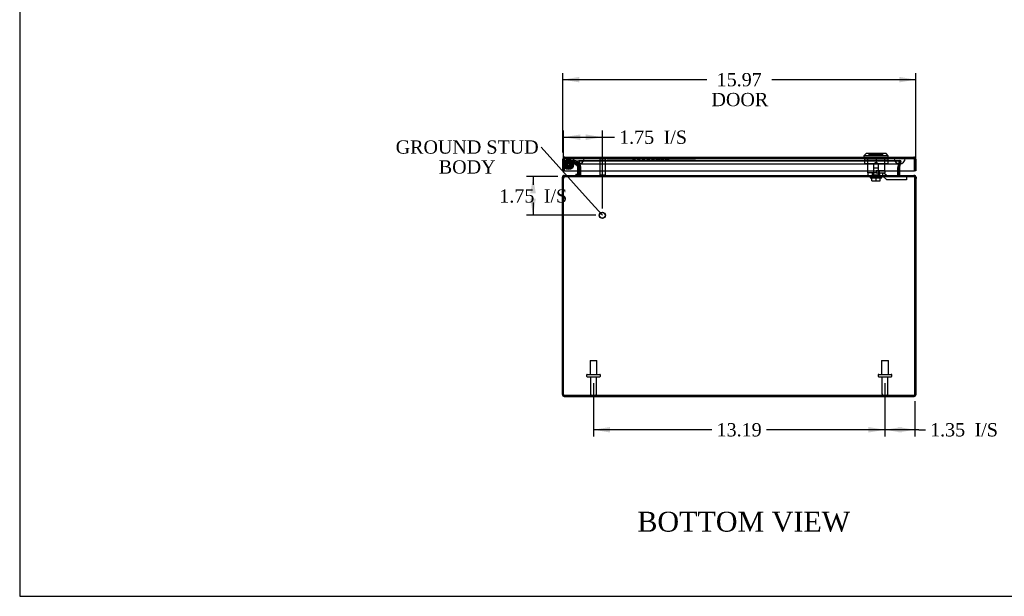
# Model space of a CAD drawing. Header units: inches. Extents: x 0 to 120, y -1 to 80.
# Tile 1 of 7: x 0 to 45, y 0 to 26. Entities that reach past the tile are written whole.
import ezdxf
from ezdxf import colors
from ezdxf.entities.mleader import LeaderData, LeaderLine
from ezdxf.enums import TextEntityAlignment as Align
from ezdxf.lldxf.tags import DXFTag
from ezdxf.math import Vec2, Vec3

# ---------------------------------------------------------------- set-up
doc = ezdxf.new("R2010")
doc.units = ezdxf.units.IN
doc.header["$MEASUREMENT"] = 0
for name, color, linetype in [('CAP02342', 7, 'Continuous'), ('COM52798', 7, 'Continuous'), ('COM54625', 7, 'Continuous'), ('COM70219', 7, 'Continuous'), ('Default', 7, 'Continuous'), ('HNG14573-1', 7, 'Continuous'), ('HNG14573-2', 7, 'Continuous'), ('LOK10000', 7, 'Continuous'), ('LOK10000CAM', 7, 'Continuous'), ('LOK10000NUT', 7, 'Continuous'), ('LOK10000SC', 7, 'Continuous'), ('PIN17645', 7, 'Continuous'), ('QLB20183', 7, 'Continuous'), ('STD21878', 7, 'Continuous'), ('STD26098', 7, 'Continuous')]:
    doc.layers.add(name, color=color, linetype=linetype)
doc.styles.add('SEACAD_Times_New_Roman', font='times.ttf')
tags = doc.linetypes.add('HIDDEN2', pattern=[0.1875, 0.125, -0.0625]).pattern_tags.tags
tags[6:7] = [DXFTag(74, 4), DXFTag(75, 0), DXFTag(340, '0'), DXFTag(46, 0.0), DXFTag(50, 0.0), DXFTag(44, 0.0), DXFTag(45, 0.0)]
tags[4:5] = [DXFTag(74, 4), DXFTag(75, 0), DXFTag(340, '0'), DXFTag(46, 0.0), DXFTag(50, 0.0), DXFTag(44, 0.0), DXFTag(45, 0.0)]
doc.dimstyles.new('HAMMOND_(STH_-_120x80)', dxfattribs={"dimtxt": 0.6, "dimasz": 0.75, "dimexe": 0.3, "dimexo": 0.3, "dimgap": 0.15, "dimtad": 0, "dimtih": 1, "dimtoh": 1, "dimzin": 0, "dimdsep": 46, "dimtxsty": 'SEACAD_Times_New_Roman', "dimblk1": '_SE_FILLED', "dimblk2": '_SE_FILLED', "dimsah": 1, "dimcen": 0.3, "dimadec": 0, "dimazin": 0, "dimtfac": 0.8, "dimtofl": 0, "dimtmove": 0, "dimatfit": 3, "dimfxl": 1, "dimtolj": 1, "dimtzin": 0, "dimarcsym": 0})

# ---------------------------------------------------------------- blocks, each defined once
blk = doc.blocks.new('_SE_FILLED')
at = {"color": 0}
blk.add_line((0, 0), (-1, 0), dxfattribs=at)
blk.add_solid([(0, 0), (-1, -0.1665), (-1, 0.1665), (0, 0)], dxfattribs=at)
blk = doc.blocks.new('SE5')
at = {"layer": 'CAP02342', "color": 7, "linetype": 'HIDDEN2'}
for radius in [0.146, 0.086]:
    blk.add_circle((25.271, 19.762), radius, dxfattribs=at)
at = {"layer": 'COM52798', "color": 7, "linetype": 'Continuous'}
for p, q in [((25.072, 20.052), (25.054, 20.079)), ((25.072, 20.008), (25.072, 20.079)), ((25.072, 20.052), (25.072, 20.008)), ((25.101, 20.094), (40.898, 20.094)), ((25.101, 20.094), (25.101, 20.094)), ((25.101, 20.094), (25.101, 20.094)), ((25.101, 20.094), (25.101, 20.094)), ((40.899, 20.094), (40.898, 20.094)), ((40.898, 20.094), (40.898, 20.094)), ((40.898, 20.094), (40.898, 20.094)), ((40.927, 20.052), (40.945, 20.079)), ((40.927, 20.008), (40.927, 20.079)), ((40.927, 20.008), (40.927, 20.052)), ((25.015, 19.469), (25.015, 20.008)), ((25.072, 20.008), (25.072, 19.469)), ((25.072, 20.008), (25.072, 20.008)), ((25.072, 19.469), (25.072, 20.008)), ((40.927, 20.008), (40.927, 20.008)), ((40.927, 20.008), (40.927, 19.469)), ((40.927, 19.469), (40.927, 20.008)), ((40.984, 20.008), (40.984, 19.469)), ((25.015, 19.469), (25.072, 19.469)), ((25.072, 19.469), (40.927, 19.469)), ((40.984, 19.469), (40.927, 19.469))]:
    blk.add_line(p, q, dxfattribs=at)
at = {"layer": 'COM52798', "color": 7, "linetype": 'HIDDEN2'}
for p, q in [((25.101, 20.094), (25.101, 20.037)), ((25.101, 20.037), (25.101, 20.094)), ((38.793, 20.037), (38.793, 20.094)), ((38.957, 20.037), (38.957, 20.094)), ((39.419, 20.037), (39.419, 20.094)), ((39.584, 20.037), (39.584, 20.094)), ((40.898, 20.094), (40.898, 20.037)), ((40.898, 20.037), (40.898, 20.094)), ((25.072, 20.008), (25.072, 20.008)), ((25.101, 20.037), (40.898, 20.037)), ((40.927, 20.008), (40.927, 20.008))]:
    blk.add_line(p, q, dxfattribs=at)
at = {"layer": 'COM52798', "color": 7, "linetype": 'Continuous'}
for centre, radius, start, end in [((25.101, 20.008), 0.086, 123.3707, 180), ((25.101, 20.008), 0.086, 90.2997, 123.3707), ((25.104, 20.051), 0.043, 94.5183, 138.1211), ((25.101, 20.008), 0.086, 90, 90.1266), ((40.898, 20.008), 0.086, 89.8734, 90), ((40.895, 20.051), 0.043, 41.8789, 85.4817), ((40.898, 20.008), 0.086, 56.6293, 89.7003), ((40.898, 20.008), 0.086, 0, 56.6293)]:
    blk.add_arc(centre, radius, start, end, dxfattribs=at)
at = {"layer": 'COM52798', "color": 7, "linetype": 'HIDDEN2'}
for centre, start, end in [((25.101, 20.008), 90.3756, 180), ((25.101, 20.008), 90.3756, 180), ((25.101, 20.008), 90, 90.3756), ((40.898, 20.008), 89.6244, 90), ((40.898, 20.008), 0, 89.6244), ((40.898, 20.008), 0, 89.6244)]:
    blk.add_arc(centre, 0.029, start, end, dxfattribs=at)
for points, knots in [([(25.072, 20.052), (25.076, 20.053), (25.08, 20.055), (25.087, 20.056), (25.089, 20.057), (25.092, 20.058), (25.093, 20.058), (25.095, 20.058), (25.096, 20.059), (25.098, 20.06), (25.099, 20.061), (25.1, 20.064), (25.1, 20.065), (25.1, 20.07), (25.101, 20.073), (25.101, 20.082), (25.101, 20.088), (25.101, 20.094)], [0, 0, 0, 0, 0.25, 0.25, 0.375, 0.375, 0.4375, 0.4375, 0.5, 0.5, 0.5625, 0.5625, 0.625, 0.625, 0.75, 0.75, 1, 1, 1, 1]), ([(25.101, 20.094), (25.101, 20.089), (25.101, 20.084), (25.101, 20.079), (25.1, 20.076), (25.1, 20.072), (25.1, 20.068), (25.1, 20.067), (25.1, 20.066), (25.1, 20.064), (25.099, 20.063), (25.099, 20.063), (25.099, 20.062), (25.099, 20.061), (25.098, 20.061), (25.098, 20.06), (25.098, 20.06), (25.097, 20.06), (25.097, 20.059), (25.095, 20.058), (25.092, 20.058), (25.09, 20.057), (25.087, 20.057), (25.084, 20.056), (25.081, 20.055), (25.078, 20.054), (25.075, 20.053), (25.072, 20.052)], [0, 0, 0, 0, 0.19546, 0.19546, 0.19546, 0.354645, 0.354645, 0.354645, 0.405734, 0.405734, 0.405734, 0.443121, 0.443121, 0.443121, 0.470209, 0.470209, 0.470209, 0.503571, 0.503571, 0.503571, 0.628238, 0.628238, 0.628238, 0.813753, 0.813753, 0.813753, 1, 1, 1, 1]), ([(40.898, 20.094), (40.898, 20.089), (40.898, 20.084), (40.899, 20.079), (40.899, 20.076), (40.899, 20.072), (40.899, 20.068), (40.899, 20.067), (40.899, 20.066), (40.899, 20.064), (40.9, 20.063), (40.9, 20.063), (40.9, 20.062), (40.9, 20.061), (40.901, 20.061), (40.901, 20.06), (40.901, 20.06), (40.902, 20.06), (40.903, 20.059), (40.904, 20.058), (40.907, 20.058), (40.909, 20.057), (40.912, 20.057), (40.915, 20.056), (40.918, 20.055), (40.921, 20.054), (40.924, 20.053), (40.927, 20.052)], [0, 0, 0, 0, 0.19546, 0.19546, 0.19546, 0.354645, 0.354645, 0.354645, 0.405734, 0.405734, 0.405734, 0.443121, 0.443121, 0.443121, 0.470209, 0.470209, 0.470209, 0.503571, 0.503571, 0.503571, 0.628238, 0.628238, 0.628238, 0.813753, 0.813753, 0.813753, 1, 1, 1, 1]), ([(40.927, 20.052), (40.923, 20.053), (40.919, 20.055), (40.913, 20.056), (40.911, 20.057), (40.908, 20.058), (40.907, 20.058), (40.904, 20.058), (40.903, 20.059), (40.901, 20.06), (40.901, 20.061), (40.9, 20.064), (40.899, 20.065), (40.899, 20.07), (40.899, 20.073), (40.899, 20.082), (40.899, 20.088), (40.899, 20.094)], [0, 0, 0, 0, 0.25, 0.25, 0.375, 0.375, 0.4375, 0.4375, 0.5, 0.5, 0.5625, 0.5625, 0.625, 0.625, 0.75, 0.75, 1, 1, 1, 1])]:
    blk.add_open_spline(points, degree=3, knots=knots, dxfattribs=at)
at = {"layer": 'COM54625', "color": 7, "linetype": 'HIDDEN2'}
for p, q in [((25.68, 19.924), (25.736, 19.937)), ((25.745, 19.641), (25.68, 19.924)), ((25.801, 19.654), (25.736, 19.937)), ((25.744, 19.924), (25.744, 19.937)), ((25.744, 19.937), (25.809, 19.654)), ((25.744, 19.937), (40.25, 19.937)), ((25.744, 19.924), (40.25, 19.924)), ((25.744, 19.924), (25.809, 19.641)), ((25.745, 19.641), (25.801, 19.654)), ((25.746, 19.635), (25.745, 19.641)), ((25.746, 19.629), (25.746, 19.635)), ((25.746, 19.635), (25.803, 19.635)), ((25.746, 19.469), (25.746, 19.629)), ((25.746, 19.629), (25.803, 19.629)), ((25.803, 19.635), (25.801, 19.654)), ((25.803, 19.629), (25.803, 19.635)), ((25.803, 19.469), (25.803, 19.629)), ((25.813, 19.635), (25.809, 19.654)), ((25.809, 19.641), (25.809, 19.654)), ((25.809, 19.654), (25.813, 19.635)), ((25.809, 19.641), (25.813, 19.635)), ((25.813, 19.635), (25.814, 19.629)), ((25.814, 19.629), (25.814, 19.469)), ((40.18, 19.629), (40.181, 19.635)), ((40.18, 19.469), (40.18, 19.629)), ((40.185, 19.654), (40.181, 19.635)), ((40.181, 19.635), (40.185, 19.654)), ((40.181, 19.635), (40.185, 19.641)), ((40.185, 19.654), (40.25, 19.937)), ((40.185, 19.641), (40.25, 19.924)), ((40.185, 19.641), (40.185, 19.654)), ((40.193, 19.654), (40.191, 19.635)), ((40.248, 19.635), (40.191, 19.635)), ((40.191, 19.635), (40.191, 19.629)), ((40.191, 19.629), (40.191, 19.469)), ((40.248, 19.629), (40.191, 19.629)), ((40.259, 19.937), (40.193, 19.654)), ((40.249, 19.641), (40.193, 19.654)), ((40.249, 19.641), (40.248, 19.635)), ((40.248, 19.635), (40.248, 19.629)), ((40.248, 19.629), (40.248, 19.469)), ((40.314, 19.924), (40.249, 19.641)), ((40.25, 19.924), (40.25, 19.937)), ((40.314, 19.924), (40.259, 19.937)), ((25.083, 19.261), (25.083, 19.215)), ((25.083, 19.215), (25.098, 19.215)), ((25.097, 19.272), (25.097, 19.215)), ((25.097, 19.215), (40.898, 19.215)), ((25.717, 19.272), (25.717, 19.215)), ((25.745, 19.272), (25.745, 19.215)), ((25.797, 19.287), (25.802, 19.286)), ((25.814, 19.296), (25.814, 19.286)), ((40.18, 19.296), (40.18, 19.286)), ((40.197, 19.287), (40.192, 19.286)), ((40.249, 19.272), (40.249, 19.215)), ((40.277, 19.272), (40.277, 19.215)), ((40.897, 19.215), (40.911, 19.215)), ((40.898, 19.272), (40.898, 19.215)), ((40.911, 19.261), (40.911, 19.215)), ((25.083, 9.329), (40.911, 9.329)), ((25.083, 9.329), (25.083, 9.272)), ((25.497, 9.329), (25.497, 9.272)), ((25.997, 9.272), (25.997, 9.329)), ((39.997, 9.329), (39.997, 9.272)), ((40.497, 9.272), (40.497, 9.329)), ((40.911, 9.329), (40.911, 9.272))]:
    blk.add_line(p, q, dxfattribs=at)
at = {"layer": 'COM54625', "color": 7, "linetype": 'Continuous'}
for p, q in [((24.997, 19.124), (24.997, 19.186)), ((24.997, 19.186), (25.054, 19.186)), ((25.054, 19.124), (25.054, 19.186)), ((25.083, 19.272), (25.083, 19.261)), ((25.083, 19.272), (25.098, 19.272)), ((25.097, 19.272), (40.898, 19.272)), ((25.746, 19.301), (25.746, 19.469)), ((25.746, 19.296), (25.797, 19.287)), ((25.803, 19.301), (25.803, 19.469)), ((25.814, 19.469), (25.814, 19.301)), ((25.814, 19.301), (25.814, 19.296)), ((40.18, 19.301), (40.18, 19.469)), ((40.18, 19.296), (40.18, 19.301)), ((40.191, 19.469), (40.191, 19.301)), ((40.249, 19.296), (40.197, 19.287)), ((40.248, 19.469), (40.248, 19.301)), ((40.897, 19.272), (40.911, 19.272)), ((40.911, 19.272), (40.911, 19.261)), ((40.997, 19.186), (40.94, 19.186)), ((40.94, 19.186), (40.94, 19.124)), ((40.997, 19.186), (40.997, 19.124)), ((24.997, 9.358), (24.997, 19.124)), ((25.054, 9.358), (25.054, 19.124)), ((25.054, 9.358), (25.054, 19.124)), ((40.94, 9.358), (40.94, 19.124)), ((40.94, 9.358), (40.94, 19.124)), ((40.997, 9.358), (40.997, 19.124)), ((24.997, 9.358), (25.054, 9.358)), ((40.997, 9.358), (40.94, 9.358)), ((25.083, 9.272), (40.911, 9.272))]:
    blk.add_line(p, q, dxfattribs=at)
for centre, radius, start, end in [((25.083, 19.186), 0.086, 90, 180), ((25.083, 19.186), 0.029, 127.3048, 180), ((25.304, 19.124), 0.25, 165.7778, 180), ((25.717, 19.301), 0.029, 270, 350.5891), ((25.737, 19.404), 0.133, 273.4636, 305.3719), ((25.717, 19.301), 0.029, 350.5891, 0), ((25.717, 19.301), 0.086, 350.5891, 0), ((40.256, 19.403), 0.131, 234.4437, 266.7209), ((40.277, 19.301), 0.086, 180, 189.4109), ((40.277, 19.301), 0.029, 180, 189.4109), ((40.277, 19.301), 0.029, 189.4109, 270), ((40.911, 19.186), 0.086, 0, 90), ((40.911, 19.186), 0.029, 0, 52.6952), ((40.69, 19.124), 0.25, 0, 14.2222), ((25.083, 9.358), 0.086, 180, 270), ((25.083, 9.358), 0.029, 180, 204.2825), ((40.911, 9.358), 0.086, 270, 360), ((40.911, 9.358), 0.029, 335.7173, 360)]:
    blk.add_arc(centre, radius, start, end, dxfattribs=at)
at = {"layer": 'COM54625', "color": 7, "linetype": 'HIDDEN2'}
for centre, radius, start, end in [((25.083, 19.186), 0.029, 90, 127.3048), ((25.717, 19.301), 0.086, 270, 350.5891), ((40.277, 19.301), 0.086, 189.4109, 270), ((40.911, 19.186), 0.029, 52.6952, 90), ((25.083, 9.358), 0.029, 204.2825, 270), ((40.911, 9.358), 0.029, 270, 335.7173)]:
    blk.add_arc(centre, radius, start, end, dxfattribs=at)
at = {"layer": 'COM54625', "color": 7, "linetype": 'Continuous'}
for points, knots in [([(25.097, 19.272), (25.096, 19.272), (25.095, 19.271), (25.092, 19.271), (25.09, 19.27), (25.088, 19.269), (25.086, 19.267), (25.085, 19.265), (25.083, 19.262), (25.081, 19.259), (25.079, 19.256), (25.078, 19.252), (25.075, 19.246), (25.072, 19.236), (25.069, 19.223), (25.066, 19.212), (25.065, 19.203), (25.063, 19.195), (25.062, 19.189), (25.062, 19.186)], [0, 0, 0, 0, 0.043188, 0.086632, 0.130327, 0.174269, 0.21845, 0.262867, 0.307512, 0.352381, 0.397467, 0.442764, 0.488266, 0.614226, 0.74154, 0.805743, 0.870233, 0.934992, 1, 1, 1, 1]), ([(40.932, 19.186), (40.932, 19.188), (40.931, 19.192), (40.931, 19.197), (40.93, 19.203), (40.928, 19.209), (40.927, 19.215), (40.926, 19.22), (40.925, 19.225), (40.924, 19.23), (40.922, 19.235), (40.921, 19.24), (40.92, 19.244), (40.917, 19.251), (40.914, 19.259), (40.909, 19.265), (40.905, 19.269), (40.902, 19.271), (40.899, 19.271), (40.898, 19.272)], [0, 0, 0, 0, 0.043376, 0.086643, 0.129797, 0.172831, 0.21574, 0.258519, 0.301162, 0.343664, 0.386019, 0.428223, 0.47027, 0.512155, 0.636623, 0.759472, 0.840471, 0.920658, 1, 1, 1, 1]), ([(25.083, 9.272), (25.081, 9.272), (25.078, 9.274), (25.074, 9.282), (25.071, 9.289), (25.066, 9.305), (25.064, 9.314), (25.059, 9.335), (25.057, 9.346), (25.054, 9.358)], [0, 0, 0, 0, 0.25, 0.25, 0.5, 0.5, 0.75, 0.75, 1, 1, 1, 1]), ([(40.94, 9.358), (40.938, 9.346), (40.935, 9.335), (40.93, 9.314), (40.928, 9.305), (40.923, 9.289), (40.921, 9.282), (40.916, 9.274), (40.914, 9.272), (40.911, 9.272)], [0, 0, 0, 0, 0.25, 0.25, 0.5, 0.5, 0.75, 0.75, 1, 1, 1, 1])]:
    blk.add_open_spline(points, degree=3, knots=knots, dxfattribs=at)
at = {"layer": 'COM54625', "color": 7, "linetype": 'HIDDEN2'}
for points, knots in [([(25.097, 19.215), (25.093, 19.215), (25.089, 19.214), (25.082, 19.211), (25.079, 19.209), (25.073, 19.204), (25.07, 19.201), (25.066, 19.194), (25.064, 19.19), (25.062, 19.186)], [0, 0, 0, 0, 0.25, 0.25, 0.5, 0.5, 0.75, 0.75, 1, 1, 1, 1]), ([(25.814, 19.286), (25.809, 19.277), (25.803, 19.267), (25.791, 19.249), (25.786, 19.241), (25.774, 19.228), (25.768, 19.223), (25.757, 19.216), (25.751, 19.215), (25.745, 19.215)], [0, 0, 0, 0, 0.25, 0.25, 0.5, 0.5, 0.75, 0.75, 1, 1, 1, 1]), ([(40.249, 19.215), (40.243, 19.215), (40.237, 19.216), (40.226, 19.223), (40.22, 19.228), (40.209, 19.241), (40.203, 19.249), (40.191, 19.267), (40.186, 19.277), (40.18, 19.286)], [0, 0, 0, 0, 0.25, 0.25, 0.5, 0.5, 0.75, 0.75, 1, 1, 1, 1]), ([(40.932, 19.186), (40.931, 19.19), (40.929, 19.194), (40.924, 19.201), (40.921, 19.204), (40.915, 19.209), (40.912, 19.211), (40.905, 19.214), (40.902, 19.215), (40.898, 19.215)], [0, 0, 0, 0, 0.25, 0.25, 0.5, 0.5, 0.75, 0.75, 1, 1, 1, 1]), ([(25.083, 9.329), (25.078, 9.329), (25.074, 9.332), (25.064, 9.342), (25.059, 9.35), (25.054, 9.358)], [0, 0, 0, 0, 0.5, 0.5, 1, 1, 1, 1]), ([(40.94, 9.358), (40.935, 9.35), (40.93, 9.342), (40.921, 9.332), (40.916, 9.329), (40.911, 9.329)], [0, 0, 0, 0, 0.5, 0.5, 1, 1, 1, 1])]:
    blk.add_open_spline(points, degree=3, knots=knots, dxfattribs=at)
at = {"layer": 'COM70219', "color": 7, "linetype": 'HIDDEN2'}
for p, q in [((25.487, 20.036), (25.986, 20.036)), ((25.487, 20.035), (25.487, 20.036)), ((25.487, 20.035), (25.986, 20.035)), ((25.736, 20.033), (25.487, 20.035)), ((25.985, 20.035), (25.736, 20.033)), ((25.736, 20.033), (25.986, 20.033)), ((25.736, 19.787), (25.986, 19.787)), ((25.985, 20.036), (25.985, 20.035)), ((25.986, 20.036), (40.008, 20.036)), ((25.986, 20.035), (40.008, 20.035)), ((25.986, 20.033), (40.008, 20.033)), ((25.986, 19.787), (40.008, 19.787)), ((40.008, 20.036), (40.507, 20.036)), ((40.008, 20.035), (40.507, 20.035)), ((40.008, 20.033), (40.258, 20.033)), ((40.008, 19.787), (40.258, 19.787)), ((40.009, 20.036), (40.009, 20.035)), ((40.009, 20.035), (40.258, 20.033)), ((40.258, 20.033), (40.507, 20.035)), ((40.507, 20.035), (40.507, 20.036))]:
    blk.add_line(p, q, dxfattribs=at)
for centre in [(25.736, 20.037), (40.258, 20.037)]:
    blk.add_arc(centre, 0.25, 180, 0, dxfattribs=at)
at = {"layer": 'HNG14573-1', "color": 7, "linetype": 'HIDDEN2'}
for p, q in [((25.557, 19.94), (25.271, 19.94)), ((25.557, 19.883), (25.271, 19.883)), ((25.365, 19.838), (25.409, 19.875)), ((25.456, 19.883), (25.67, 19.712)), ((25.476, 19.94), (25.721, 19.744)), ((25.505, 19.883), (25.505, 19.94)), ((25.688, 19.634), (25.648, 19.81)), ((25.689, 19.469), (25.689, 19.628)), ((25.701, 19.756), (25.711, 19.713)), ((25.744, 19.647), (25.703, 19.823)), ((25.767, 19.724), (25.756, 19.772)), ((25.729, 19.491), (25.729, 19.447)), ((25.786, 19.444), (25.786, 19.493))]:
    blk.add_line(p, q, dxfattribs=at)
at = {"layer": 'HNG14573-1', "color": 7, "linetype": 'Continuous'}
for p, q in [((25.608, 19.329), (25.668, 19.329)), ((25.608, 19.329), (25.608, 19.272)), ((25.689, 19.35), (25.689, 19.469))]:
    blk.add_line(p, q, dxfattribs=at)
at = {"layer": 'HNG14573-1', "color": 7, "linetype": 'HIDDEN2'}
for centre, radius, start, end in [((25.271, 19.762), 0.178, 90, 39.4075), ((25.271, 19.762), 0.121, 90, 39.4075), ((25.557, 19.79), 0.15, 13, 90), ((25.557, 19.79), 0.093, 13, 90), ((25.706, 19.813), 0.057, 193, 265.6477), ((25.74, 19.664), 0.057, 120.3523, 193), ((25.66, 19.628), 0.029, 0, 13), ((25.701, 19.759), 0.057, 13, 85.6477), ((25.712, 19.711), 0.057, 300.3523, 13), ((25.66, 19.628), 0.086, 0, 13), ((25.746, 19.545), 0.057, 180, 252.6477), ((25.746, 19.392), 0.057, 107.3523, 180), ((25.729, 19.493), 0.057, 0, 72.6477), ((25.729, 19.444), 0.057, 287.3523, 0)]:
    blk.add_arc(centre, radius, start, end, dxfattribs=at)
at = {"layer": 'HNG14573-1', "color": 7, "linetype": 'Continuous'}
for radius in [0.078, 0.021]:
    blk.add_arc((25.668, 19.35), radius, 270, 0, dxfattribs=at)
at = {"layer": 'HNG14573-2', "color": 7, "linetype": 'HIDDEN2'}
for radius in [0.228, 0.12]:
    blk.add_circle((25.271, 19.762), radius, dxfattribs=at)
for start, end in [(0, 178.3882), (181.6118, 0)]:
    blk.add_arc((25.271, 19.762), 0.199, start, end, dxfattribs=at)
at = {"layer": 'HNG14573-2', "color": 7, "linetype": 'Continuous'}
blk.add_arc((25.271, 19.762), 0.199, 178.3882, 181.6118, dxfattribs=at)
at = {"layer": 'LOK10000', "color": 7, "linetype": 'Continuous'}
for p, q in [((38.738, 20.254), (38.638, 20.154)), ((39.738, 20.154), (38.638, 20.154)), ((38.638, 20.154), (38.638, 20.094)), ((39.638, 20.254), (38.738, 20.254)), ((39.738, 20.154), (39.638, 20.254)), ((39.738, 20.094), (39.738, 20.154))]:
    blk.add_line(p, q, dxfattribs=at)
at = {"layer": 'LOK10000', "color": 7, "linetype": 'HIDDEN2'}
for p, q in [((38.793, 20.024), (38.793, 20.094)), ((38.876, 20.254), (38.876, 20.224)), ((38.876, 20.224), (39.501, 20.224)), ((38.876, 20.224), (38.876, 20.164)), ((38.877, 20.164), (38.876, 20.164)), ((38.877, 20.164), (38.877, 20.224)), ((39.499, 20.164), (38.877, 20.164)), ((38.957, 20.024), (38.957, 20.094)), ((39.419, 20.024), (39.419, 20.094)), ((39.499, 20.164), (39.499, 20.224)), ((39.499, 20.164), (39.501, 20.164)), ((39.501, 20.224), (39.501, 20.254)), ((39.501, 20.164), (39.501, 20.224)), ((39.584, 20.024), (39.584, 20.094)), ((38.796, 20.024), (38.796, 19.384)), ((39.188, 19.853), (39.072, 19.784)), ((39.304, 19.784), (39.072, 19.784)), ((39.072, 19.784), (39.072, 19.284)), ((39.304, 19.784), (39.188, 19.853)), ((39.304, 19.284), (39.304, 19.784)), ((39.581, 19.484), (39.581, 20.024)), ((39.188, 19.384), (38.796, 19.384)), ((39.031, 19.284), (39.031, 19.384)), ((39.346, 19.284), (39.031, 19.284)), ((39.188, 19.484), (39.581, 19.484)), ((39.188, 19.484), (39.188, 19.384)), ((39.346, 19.284), (39.346, 19.484)), ((39.544, 19.384), (39.581, 19.384)), ((39.581, 19.484), (39.581, 19.384))]:
    blk.add_line(p, q, dxfattribs=at)
at = {"layer": 'LOK10000CAM', "color": 7, "linetype": 'HIDDEN2'}
for p, q in [((38.819, 19.384), (38.819, 19.234)), ((38.819, 19.234), (39.073, 19.234)), ((39.031, 19.384), (39.031, 19.234)), ((39.488, 19.234), (39.073, 19.234)), ((39.188, 19.384), (39.488, 19.384)), ((39.346, 19.384), (39.346, 19.234)), ((39.488, 19.384), (39.544, 19.384)), ((39.488, 19.234), (39.488, 19.384)), ((39.681, 19.069), (39.488, 19.234)), ((39.544, 19.384), (39.737, 19.219)), ((39.737, 19.219), (40.441, 19.219)), ((40.441, 19.219), (40.566, 19.219)), ((40.566, 19.219), (40.566, 19.069)), ((40.441, 19.069), (39.681, 19.069)), ((40.566, 19.069), (40.441, 19.069))]:
    blk.add_line(p, q, dxfattribs=at)
at = {"layer": 'LOK10000NUT', "color": 7, "linetype": 'HIDDEN2'}
for p, q in [((38.658, 20.024), (39.188, 20.024)), ((38.658, 20.024), (38.658, 19.809)), ((38.658, 19.809), (39.188, 19.809)), ((38.796, 20.024), (38.796, 19.809)), ((39.188, 20.024), (39.718, 20.024)), ((39.188, 20.024), (39.188, 19.809)), ((39.188, 19.809), (39.718, 19.809)), ((39.581, 19.809), (39.581, 20.024)), ((39.718, 20.024), (39.718, 19.809))]:
    blk.add_line(p, q, dxfattribs=at)
at = {"layer": 'LOK10000SC', "color": 7, "linetype": 'HIDDEN2'}
for p, q in [((39.072, 19.609), (39.304, 19.609)), ((39.072, 19.609), (39.072, 19.234)), ((39.304, 19.234), (39.304, 19.609)), ((38.926, 19.234), (38.926, 19.164)), ((38.926, 19.164), (39.451, 19.164)), ((38.996, 19.027), (38.996, 19.164)), ((39.188, 19.027), (39.188, 19.164)), ((39.381, 19.027), (39.381, 19.164)), ((39.451, 19.164), (39.451, 19.234)), ((38.996, 19.027), (39.188, 19.027)), ((39.188, 19.027), (39.381, 19.027))]:
    blk.add_line(p, q, dxfattribs=at)
at = {"layer": 'PIN17645', "color": 7, "linetype": 'HIDDEN2'}
for radius in [0.188, 0.113, 0.063, 0.05]:
    blk.add_circle((25.271, 19.762), radius, dxfattribs=at)
at = {"layer": 'QLB20183', "color": 7, "linetype": 'HIDDEN2'}
for p, q in [((27.015, 20.007), (27.015, 20.037)), ((27.39, 20.007), (27.015, 20.007)), ((30.64, 20.007), (27.39, 20.007)), ((28.167, 20.008), (28.167, 19.99)), ((28.167, 19.992), (28.188, 19.992)), ((28.175, 20.008), (28.175, 19.99)), ((28.178, 19.992), (28.178, 20.007)), ((28.182, 20.008), (28.182, 19.99)), ((28.183, 19.992), (28.183, 20.007)), ((28.188, 19.992), (28.281, 19.992)), ((28.19, 20.008), (28.19, 19.99)), ((28.193, 19.992), (28.193, 20.007)), ((28.202, 19.992), (28.202, 20.007)), ((28.208, 19.992), (28.208, 20.007)), ((28.235, 19.992), (28.235, 20.007)), ((28.246, 19.992), (28.246, 20.007)), ((28.247, 19.992), (28.247, 20.007)), ((28.254, 19.992), (28.254, 20.007)), ((28.256, 19.992), (28.256, 20.007)), ((28.266, 19.992), (28.266, 20.007)), ((28.281, 19.992), (28.281, 20.007)), ((28.281, 19.992), (28.309, 19.992)), ((28.286, 19.992), (28.286, 20.007)), ((28.291, 19.992), (28.291, 20.007)), ((28.298, 19.992), (28.298, 20.007)), ((28.299, 19.992), (28.299, 20.007)), ((28.301, 19.99), (28.301, 20.008)), ((28.309, 19.992), (28.309, 20.007)), ((28.31, 19.992), (28.31, 20.007)), ((28.312, 19.99), (28.312, 20.008)), ((28.385, 20.008), (28.385, 19.99)), ((28.385, 19.992), (28.405, 19.992)), ((28.389, 20.008), (28.389, 19.99)), ((28.399, 19.992), (28.399, 20.007)), ((28.4, 19.992), (28.4, 20.007)), ((28.404, 19.992), (28.404, 20.007)), ((28.405, 19.992), (28.405, 20.007)), ((28.405, 19.992), (28.5, 19.992)), ((28.415, 19.992), (28.415, 20.007)), ((28.418, 19.992), (28.418, 20.007)), ((28.422, 19.992), (28.422, 20.007)), ((28.482, 19.992), (28.482, 20.007)), ((28.487, 19.992), (28.487, 20.007)), ((28.487, 19.992), (28.487, 20.007)), ((28.49, 19.992), (28.49, 20.007)), ((28.5, 19.992), (28.5, 20.007)), ((28.5, 19.992), (28.519, 19.992)), ((28.501, 19.99), (28.501, 20.008)), ((28.505, 19.99), (28.505, 20.008)), ((28.505, 19.992), (28.505, 20.007)), ((28.51, 19.992), (28.51, 20.007)), ((28.516, 19.99), (28.516, 20.008)), ((28.519, 19.99), (28.519, 20.008)), ((28.599, 20.008), (28.599, 19.99)), ((28.601, 19.992), (28.601, 20.007)), ((28.601, 19.992), (28.609, 19.992)), ((28.609, 19.992), (28.724, 19.992)), ((28.659, 19.992), (28.659, 20.007)), ((28.674, 19.992), (28.674, 20.007)), ((28.724, 19.992), (28.731, 19.992)), ((28.726, 19.992), (28.726, 20.007)), ((28.731, 19.992), (28.731, 20.007)), ((28.731, 19.992), (28.731, 20.007)), ((28.732, 19.992), (28.732, 20.007)), ((28.733, 19.99), (28.733, 20.008)), ((28.734, 19.99), (28.734, 20.008)), ((28.813, 19.992), (28.813, 20.007)), ((28.813, 19.992), (28.836, 19.992)), ((28.817, 19.992), (28.817, 20.007)), ((28.826, 19.992), (28.826, 20.007)), ((28.828, 19.992), (28.828, 20.007)), ((28.834, 19.992), (28.834, 20.007)), ((28.836, 19.992), (28.836, 20.007)), ((28.836, 19.992), (28.904, 19.992)), ((28.837, 19.992), (28.837, 20.007)), ((28.842, 19.992), (28.842, 20.007)), ((28.847, 19.992), (28.847, 20.007)), ((28.856, 19.992), (28.856, 20.007)), ((28.858, 19.992), (28.858, 20.007)), ((28.904, 19.992), (28.904, 20.007)), ((28.904, 19.992), (28.924, 19.992)), ((28.914, 19.992), (28.914, 20.007)), ((28.924, 19.992), (28.924, 20.007)), ((28.924, 19.992), (28.935, 19.992)), ((28.927, 19.992), (28.927, 20.007)), ((28.933, 19.992), (28.933, 20.007)), ((28.935, 19.992), (28.935, 20.007)), ((28.935, 19.992), (28.943, 19.992)), ((28.943, 19.992), (28.943, 20.007)), ((28.943, 19.992), (28.947, 19.992)), ((28.947, 19.992), (28.947, 20.007)), ((29.03, 20.008), (29.03, 19.99)), ((29.03, 19.992), (29.03, 20.007)), ((29.03, 19.992), (29.171, 19.992)), ((29.032, 19.992), (29.032, 20.007)), ((29.033, 19.992), (29.033, 20.007)), ((29.043, 19.992), (29.043, 20.007)), ((29.045, 20.008), (29.045, 19.99)), ((29.045, 19.992), (29.045, 20.007)), ((29.045, 19.992), (29.045, 20.007)), ((29.05, 19.992), (29.05, 20.007)), ((29.06, 19.992), (29.06, 20.007)), ((29.13, 19.992), (29.13, 20.007)), ((29.131, 19.992), (29.131, 20.007)), ((29.15, 19.992), (29.15, 20.007)), ((29.152, 19.992), (29.152, 20.007)), ((29.157, 19.992), (29.157, 20.007)), ((29.164, 19.99), (29.164, 20.008)), ((29.171, 19.992), (29.171, 20.007)), ((29.221, 20.008), (29.221, 19.99)), ((29.228, 19.992), (29.228, 20.007)), ((29.228, 19.992), (29.25, 19.992)), ((29.232, 19.992), (29.232, 20.007)), ((29.236, 20.008), (29.236, 19.99)), ((29.237, 20.008), (29.237, 19.99)), ((29.237, 19.992), (29.265, 19.992)), ((29.242, 19.992), (29.242, 20.007)), ((29.244, 19.992), (29.244, 20.007)), ((29.25, 19.992), (29.25, 20.007)), ((29.25, 19.992), (29.281, 19.992)), ((29.251, 20.008), (29.251, 19.99)), ((29.254, 19.992), (29.254, 20.007)), ((29.257, 19.992), (29.257, 20.007)), ((29.265, 19.992), (29.265, 20.007)), ((29.274, 19.992), (29.274, 20.007)), ((29.281, 19.992), (29.39, 19.992)), ((29.356, 19.992), (29.356, 20.007)), ((29.37, 19.992), (29.37, 20.007)), ((29.39, 19.992), (29.398, 19.992)), ((29.398, 19.992), (29.398, 20.007)), ((29.4, 19.99), (29.4, 20.008)), ((29.435, 19.992), (29.435, 20.007)), ((29.435, 19.992), (29.597, 19.992)), ((29.45, 19.992), (29.45, 20.007)), ((29.503, 20.008), (29.503, 19.99)), ((29.505, 19.992), (29.505, 20.007)), ((29.547, 19.992), (29.547, 20.007)), ((29.562, 19.992), (29.562, 20.007)), ((29.597, 19.992), (29.604, 19.992)), ((29.604, 19.992), (29.604, 20.007)), ((29.607, 19.99), (29.607, 20.008)), ((29.646, 20.008), (29.646, 19.99)), ((29.647, 20.008), (29.647, 19.99)), ((29.648, 19.992), (29.647, 19.992)), ((29.648, 19.992), (29.648, 20.007)), ((29.648, 19.992), (29.665, 19.992)), ((29.661, 19.992), (29.661, 20.007)), ((29.661, 19.992), (29.661, 20.007)), ((29.665, 19.992), (29.665, 20.007)), ((29.665, 19.992), (29.75, 19.992)), ((29.673, 19.992), (29.67, 19.992)), ((29.673, 19.992), (29.673, 20.007)), ((29.673, 19.992), (29.673, 20.007)), ((29.699, 19.992), (29.699, 20.007)), ((29.734, 19.992), (29.734, 20.007)), ((29.75, 19.992), (29.75, 20.007)), ((29.75, 19.992), (29.778, 19.992)), ((29.753, 19.992), (29.753, 20.007)), ((29.754, 19.992), (29.754, 20.007)), ((29.778, 19.992), (29.778, 20.007)), ((29.778, 19.992), (29.789, 19.992)), ((29.787, 19.992), (29.787, 20.007)), ((29.787, 19.992), (29.787, 20.007)), ((29.789, 19.992), (29.789, 20.007)), ((29.791, 19.99), (29.791, 20.008)), ((29.798, 19.992), (29.798, 20.007)), ((29.8, 19.992), (29.804, 19.992)), ((29.804, 19.992), (29.804, 20.007)), ((29.825, 19.992), (29.804, 19.992)), ((29.81, 19.99), (29.81, 20.008)), ((29.825, 19.99), (29.825, 20.008)), ((31.015, 20.007), (30.64, 20.007)), ((31.015, 20.007), (31.015, 20.037))]:
    blk.add_line(p, q, dxfattribs=at)
at = {"layer": 'STD21878', "color": 7, "linetype": 'HIDDEN2'}
for p, q in [((26.682, 20.037), (26.682, 20.005)), ((26.963, 20.005), (26.682, 20.005)), ((26.697, 20.005), (26.697, 19.287)), ((26.947, 19.287), (26.947, 20.005)), ((26.963, 20.005), (26.963, 20.037)), ((26.947, 19.287), (26.697, 19.287))]:
    blk.add_line(p, q, dxfattribs=at)
for radius in [0.141, 0.125]:
    blk.add_circle((26.804, 17.465), radius, dxfattribs=at)
at = {"layer": 'STD26098', "color": 7, "linetype": 'HIDDEN2'}
for p, q in [((26.247, 10.891), (26.559, 10.891)), ((26.247, 10.891), (26.247, 10.266)), ((26.559, 10.266), (26.559, 10.891)), ((39.435, 10.891), (39.747, 10.891)), ((39.435, 10.891), (39.435, 10.266)), ((39.747, 10.266), (39.747, 10.891)), ((26.121, 10.266), (26.686, 10.266)), ((39.309, 10.266), (39.874, 10.266)), ((26.091, 10.236), (26.091, 10.196)), ((26.121, 10.166), (26.686, 10.166)), ((26.268, 10.166), (26.268, 9.389)), ((26.538, 9.389), (26.538, 10.166)), ((26.716, 10.196), (26.716, 10.236)), ((39.279, 10.236), (39.279, 10.196)), ((39.309, 10.166), (39.874, 10.166)), ((39.456, 10.166), (39.456, 9.389)), ((39.726, 9.389), (39.726, 10.166)), ((39.904, 10.196), (39.904, 10.236))]:
    blk.add_line(p, q, dxfattribs=at)
for centre, radius, start, end in [((26.121, 10.236), 0.03, 90, 180), ((26.686, 10.236), 0.03, 0, 90), ((39.309, 10.236), 0.03, 90, 180), ((39.874, 10.236), 0.03, 0, 90), ((26.121, 10.196), 0.03, 180, 270), ((26.686, 10.196), 0.03, 270, 0), ((39.309, 10.196), 0.03, 180, 270), ((39.874, 10.196), 0.03, 270, 0), ((26.328, 9.389), 0.06, 180, 270), ((26.478, 9.389), 0.06, 270, 0), ((39.516, 9.389), 0.06, 180, 270), ((39.666, 9.389), 0.06, 270, 0)]:
    blk.add_arc(centre, radius, start, end, dxfattribs=at)
blk = doc.blocks.new('DMBLK4297')
at = {"layer": 'Default', "linetype": 'Continuous'}
for points in [[(40.341, 7.64), (40.341, 7.89), (39.591, 7.765)], [(40.19, 7.64), (40.94, 7.765), (40.19, 7.89)]]:
    blk.add_hatch(color=7, dxfattribs=at).paths.add_polyline_path(points)
at = {"layer": 'Default', "color": 7, "linetype": 'Continuous'}
for p, q in [((39.591, 9.866), (39.591, 7.465)), ((40.94, 9.058), (40.94, 7.465)), ((41.122, 7.765), (39.591, 7.765)), ((41.122, 7.765), (41.422, 7.765))]:
    blk.add_line(p, q, dxfattribs=at)
at = {"layer": 'Default', "color": 7, "linetype": 'Continuous', "style": 'SEACAD_Times_New_Roman'}
for s, p in [('1.35', (41.632, 8.065)), ('I/S', (43.644, 8.065))]:
    blk.add_text(s, height=0.6, dxfattribs=at).set_placement(p, align=Align.TOP_LEFT)
blk = doc.blocks.new('DMBLK4298')
at = {"layer": 'Default', "linetype": 'Continuous'}
for points in [[(27.153, 7.64), (27.153, 7.89), (26.403, 7.765)], [(38.841, 7.64), (39.591, 7.765), (38.841, 7.89)]]:
    blk.add_hatch(color=7, dxfattribs=at).paths.add_polyline_path(points)
at = {"layer": 'Default', "color": 7, "linetype": 'Continuous'}
for p, q in [((26.403, 9.866), (26.403, 7.465)), ((39.591, 9.866), (39.591, 7.465)), ((31.763, 7.765), (26.403, 7.765)), ((39.591, 7.765), (34.231, 7.765))]:
    blk.add_line(p, q, dxfattribs=at)
at = {"layer": 'Default', "color": 7, "linetype": 'Continuous', "style": 'SEACAD_Times_New_Roman'}
blk.add_text('13.19', height=0.6, dxfattribs=at).set_placement((31.973, 8.065), align=Align.TOP_LEFT)
blk = doc.blocks.new('DMBLK4305')
at = {"layer": 'Default', "linetype": 'Continuous'}
for points in [[(25.804, 21.122), (25.054, 20.997), (25.804, 20.872)], [(26.054, 21.122), (26.054, 20.872), (26.804, 20.997)]]:
    blk.add_hatch(color=7, dxfattribs=at).paths.add_polyline_path(points)
at = {"layer": 'Default', "color": 7, "linetype": 'Continuous'}
for p, q in [((25.054, 19.424), (25.054, 21.297)), ((25.054, 20.997), (27.053, 20.997)), ((26.804, 17.765), (26.804, 21.297)), ((27.053, 20.997), (27.353, 20.997))]:
    blk.add_line(p, q, dxfattribs=at)
at = {"layer": 'Default', "color": 7, "linetype": 'Continuous', "style": 'SEACAD_Times_New_Roman'}
for s, p in [('1.75', (27.563, 21.297)), ('I/S', (29.575, 21.297))]:
    blk.add_text(s, height=0.6, dxfattribs=at).set_placement(p, align=Align.TOP_LEFT)
blk = doc.blocks.new('DMBLK4306')
at = {"layer": 'Default', "linetype": 'Continuous'}
for points in [[(23.544, 18.465), (23.794, 18.465), (23.669, 19.215)], [(23.544, 18.215), (23.669, 17.465), (23.794, 18.215)]]:
    blk.add_hatch(color=7, dxfattribs=at).paths.add_polyline_path(points)
at = {"layer": 'Default', "color": 7, "linetype": 'Continuous'}
for p, q in [((24.797, 19.215), (23.369, 19.215)), ((23.669, 19.215), (23.669, 18.85)), ((23.669, 18.04), (23.669, 17.465)), ((26.504, 17.465), (23.369, 17.465))]:
    blk.add_line(p, q, dxfattribs=at)
at = {"layer": 'Default', "color": 7, "linetype": 'Continuous', "style": 'SEACAD_Times_New_Roman'}
for s, p in [('1.75', (22.143, 18.64)), ('I/S', (24.156, 18.64))]:
    blk.add_text(s, height=0.6, dxfattribs=at).set_placement(p, align=Align.TOP_LEFT)
blk = doc.blocks.new('DMBLK4307')
at = {"layer": 'Default', "linetype": 'Continuous'}
for points in [[(25.765, 23.725), (25.015, 23.6), (25.765, 23.475)], [(40.234, 23.725), (40.234, 23.475), (40.984, 23.6)]]:
    blk.add_hatch(color=7, dxfattribs=at).paths.add_polyline_path(points)
at = {"layer": 'Default', "color": 7, "linetype": 'Continuous'}
for p, q in [((25.015, 20.308), (25.015, 23.9)), ((40.984, 20.038), (40.984, 23.9)), ((25.015, 23.6), (31.531, 23.6)), ((34.468, 23.6), (40.984, 23.6))]:
    blk.add_line(p, q, dxfattribs=at)
at = {"layer": 'Default', "color": 7, "linetype": 'Continuous', "style": 'SEACAD_Times_New_Roman'}
for s, p in [('15.97', (31.976, 23.9)), ('DOOR', (31.741, 23))]:
    blk.add_text(s, height=0.6, dxfattribs=at).set_placement(p, align=Align.TOP_LEFT)
blk = doc.blocks.new('BORDER')
at = {"layer": 'Default', "color": 7, "linetype": 'Continuous'}
for p, q in [((-41.86, 27.86), (-41.86, 0)), ((-41.86, 0), (0, 0))]:
    blk.add_line(p, q, dxfattribs=at)

msp = doc.modelspace()

# ---------------------------------------------------------------- block references
at = {"layer": 'Default', "color": 7, "xscale": 2.85, "yscale": 2.85, "zscale": 2.85}
msp.add_blockref('BORDER', (119.744, 0.233), dxfattribs=at)
at = {"layer": 'Default'}
msp.add_blockref('SE5', (0, 0), dxfattribs=at)

# ---------------------------------------------------------------- texts
at = {"layer": 'Default', "color": 7, "linetype": 'Continuous', "style": 'SEACAD_Times_New_Roman'}
msp.add_text('BOTTOM VIEW', height=0.9, dxfattribs=at).set_placement((28.389, 4.057), align=Align.TOP_LEFT)

# ---------------------------------------------------------------- dimensions: what is measured, and where the dimension line sits
at = {"layer": 'Default', "color": 7, "linetype": 'Continuous'}
for base, p1, p2, text, picture, middle in [((40.984, 23.6), (25.015, 20.008), (40.984, 19.738), '\\A1;<>\\PDOOR', 'DMBLK4307', (33, 23.6)), ((26.403, 7.765), (39.591, 10.166), (26.403, 10.166), '\\A1;<>', 'DMBLK4298', (32.997, 7.765))]:
    dim = msp.add_linear_dim(base=base, p1=p1, p2=p2, text=text, dimstyle='HAMMOND_(STH_-_120x80)', dxfattribs=at)
    dim.commit()
    dim.dimension.update_dxf_attribs({"geometry": picture, "text_midpoint": middle, "dimtype": 160})
for base, p1, p2, picture, middle in [((26.804, 20.997), (25.054, 19.124), (26.804, 17.465), 'DMBLK4305', (27.353, 20.997)), ((39.591, 7.765), (40.94, 9.358), (39.591, 10.166), 'DMBLK4297', (41.422, 7.765))]:
    dim = msp.add_linear_dim(base=base, p1=p1, p2=p2, text='\\A1;<> I/S', dimstyle='HAMMOND_(STH_-_120x80)', override={"dimtmove": 1}, dxfattribs=at)
    dim.commit()
    dim.dimension.update_dxf_attribs({"geometry": picture, "text_midpoint": middle, "dimtype": 160})
dim = msp.add_linear_dim(base=(23.669, 17.465), p1=(25.097, 19.215), p2=(26.804, 17.465), angle=90, text='\\A1;<> I/S', dimstyle='HAMMOND_(STH_-_120x80)', dxfattribs=at)
dim.commit()
dim.dimension.update_dxf_attribs({"geometry": 'DMBLK4306', "text_midpoint": (23.669, 18.34), "dimtype": 160})

# ---------------------------------------------------------------- leaders
ml = msp.add_multileader_mtext('Standard', dxfattribs=at)
ml.set_content('{\\pxsm0.9;\\fTimes New Roman|b0||i0||c0|p34;\\W1.;GROUND STUD\\PBODY\\P}', color=7)
ml.set_leader_properties()
ml.set_arrow_properties(name='_SE_FILLED')
ml.build(insert=Vec2(0, 0))
ml.multileader.update_dxf_attribs({"dogleg_length": 0, "arrow_head_size": 0.75})
ctx = ml.context
ctx.base_point, ctx.char_height, ctx.arrow_head_size, ctx.landing_gap_size = Vec3(17.467, 20.335), 0.6, 0.75, 0.21
ctx.text_align_type = 1
notes = []
notes.append((ctx, [(0, (1, 1, 0), (24.031, 20.545), (-1, 0), 0, [(0, [(26.804, 17.465)], 0, [])])]))
ctx.mtext.insert, ctx.mtext.alignment = Vec3(20.689, 20.852), 2
for ctx, leaders in notes:
    for number, flags, end, landing, length, lines in leaders:
        leader = LeaderData()
        leader.index, (leader.has_last_leader_line, leader.has_dogleg_vector, leader.attachment_direction) = number, flags
        leader.last_leader_point, leader.dogleg_vector, leader.dogleg_length = Vec3(end), Vec3(landing), length
        for number, points, colour, breaks in lines:
            line = LeaderLine()
            line.index, line.vertices, line.color, line.breaks = number, Vec3.list(points), colors.encode_raw_color(colour), breaks
            leader.lines.append(line)
        ctx.leaders.append(leader)

doc.saveas('drawing.dxf')
